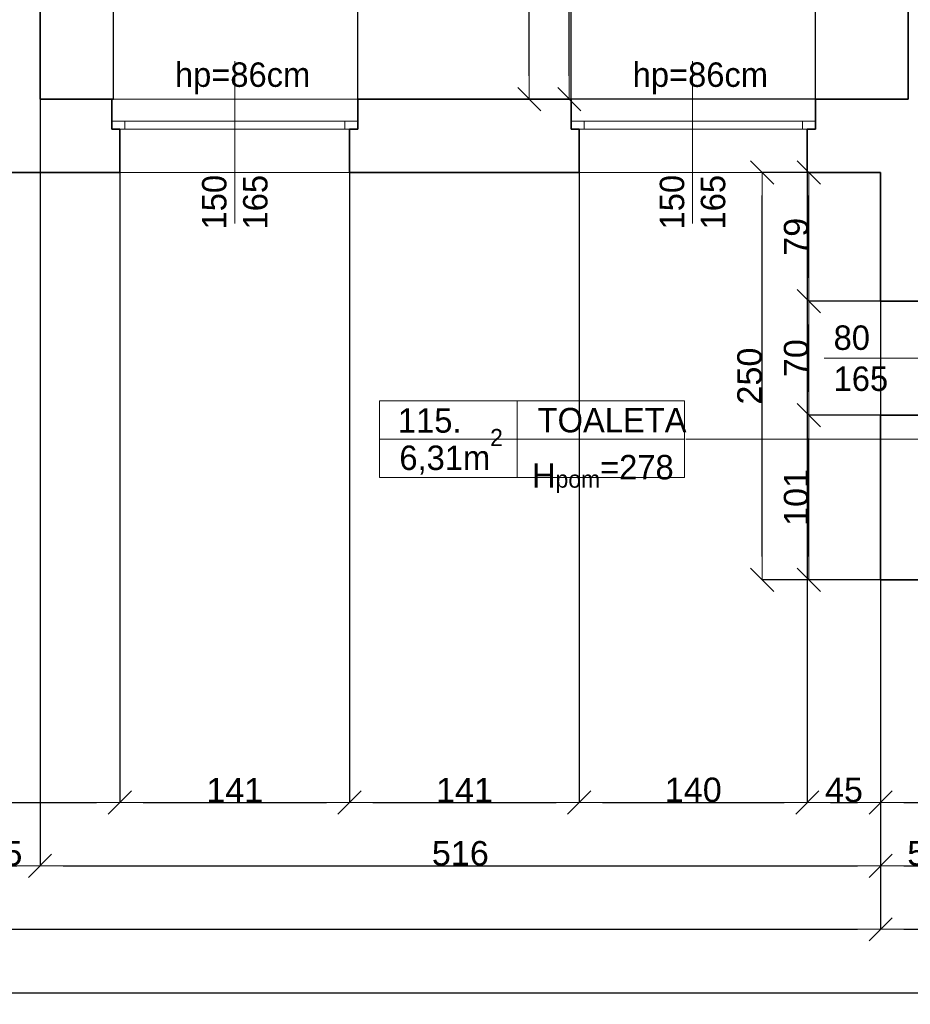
# Model space of a CAD drawing. Header units: metres. Extents: x 7506757 to 756746378, y 5735207 to 582114514.
# Tile 70 of 256: x 7544268 to 7549736, y 5850803 to 5856847. Entities that reach past the tile are written whole.
import ezdxf

# ---------------------------------------------------------------- set-up
doc = ezdxf.new("R2010")
doc.units = ezdxf.units.M
doc.header["$MEASUREMENT"] = 0
doc.header["$PDMODE"] = 2
doc.layers.get('0').update_dxf_attribs({"color": 250, "linetype": 'CONTINUOUS', "lineweight": 100, "plot": 0})
doc.layers.get('Defpoints').update_dxf_attribs({"linetype": 'CONTINUOUS'})
for name, color, linetype, lineweight in [('2D - Ogolne46', 7, 'CONTINUOUS', 18), ('M_OCIANA6', 5, 'CONTINUOUS', 35), ('M_OPISY1', 7, 'CONTINUOUS', 13), ('M_OPISY141', 7, 'CONTINUOUS', 0), ('m_umeblowanie1', 7, 'CONTINUOUS', 13), ('opis1', 7, 'CONTINUOUS', 13)]:
    doc.layers.add(name, color=color, linetype=linetype, lineweight=lineweight)
doc.layers.add('M_OPISY', color=7, linetype='CONTINUOUS')
doc.layers.add('PWYMIAR', color=7, linetype='CONTINUOUS')
doc.styles.add('GENERATED_STYLE_1', font='arial.ttf')
doc.styles.add('GENERATED_STYLE_2', font='txt')
doc.dimstyles.new('GENERATED_STYLE__1', dxfattribs={"dimtxt": 150, "dimasz": 142.5, "dimexe": 0.18, "dimexo": 0, "dimgap": 0.09, "dimtad": 1, "dimdec": 0, "dimlfac": 0.1, "dimzin": 0, "dimdsep": 46, "dimtxsty": 'GENERATED_STYLE_1', "dimblk": 'ARROWHEAD_6', "dimblk1": 'ARROWHEAD_6', "dimblk2": 'ARROWHEAD_6', "dimcen": 0.09, "dimclrd": 251, "dimclre": 251, "dimclrt": 7, "dimazin": 0, "dimtfac": 1, "dimtdec": 4, "dimtmove": 0, "dimatfit": 3, "dimfxl": 0, "dimtolj": 1, "dimtzin": 0, "dimarcsym": 0})
doc.dimstyles.new('GENERATED_STYLE__2', dxfattribs={"dimtxt": 150, "dimasz": 142.5, "dimexe": 0.18, "dimexo": 0, "dimgap": 0.09, "dimtad": 1, "dimtih": 1, "dimtoh": 1, "dimdec": 0, "dimlfac": 0.1, "dimzin": 0, "dimdsep": 46, "dimtxsty": 'GENERATED_STYLE_1', "dimblk": 'ARROWHEAD_6', "dimblk1": 'ARROWHEAD_6', "dimblk2": 'ARROWHEAD_6', "dimcen": 0.09, "dimclrd": 251, "dimclre": 251, "dimclrt": 7, "dimazin": 0, "dimtfac": 1, "dimtdec": 4, "dimtmove": 0, "dimatfit": 3, "dimfxl": 0, "dimtolj": 1, "dimtzin": 0, "dimarcsym": 0})
doc.dimstyles.new('GENERATED_STYLE__3', dxfattribs={"dimtxt": 150, "dimasz": 142.5, "dimexe": 0.18, "dimexo": 0, "dimgap": 0.09, "dimtad": 1, "dimdec": 0, "dimlfac": 0.1, "dimzin": 0, "dimdsep": 46, "dimtxsty": 'GENERATED_STYLE_1', "dimblk": 'ARROWHEAD_6', "dimblk1": 'ARROWHEAD_6', "dimblk2": 'ARROWHEAD_6', "dimcen": 0.09, "dimclrd": 251, "dimclre": 251, "dimclrt": 7, "dimazin": 0, "dimtfac": 1, "dimtdec": 4, "dimtmove": 2, "dimatfit": 3, "dimfxl": 0, "dimtolj": 1, "dimtzin": 0, "dimarcsym": 0})

# ---------------------------------------------------------------- blocks, each defined once
blk = doc.blocks.new('Linia_73', base_point=(607229.6, 303293.2))
at = {"layer": 'M_OPISY1', "linetype": 'Continuous'}
blk.add_hatch(color=256, dxfattribs=at).paths.add_polyline_path([(609530.3, 303293.2), (609526.5, 303312.3), (609515.7, 303328.6), (609499.4, 303339.4), (609480.3, 303343.2), (609461.2, 303339.4), (609444.9, 303328.6), (609434.1, 303312.3), (609430.3, 303293.2), (609434.1, 303274.1), (609444.9, 303257.9), (609461.2, 303247), (609480.3, 303243.2), (609499.4, 303247), (609515.7, 303257.9), (609526.5, 303274.1)], flags=0)
blk.add_circle((609480.3, 303293.2), 50, dxfattribs=at)
at = {"layer": 'M_OPISY141', "linetype": 'Continuous'}
blk.add_line((607229.6, 303293.2), (609430.3, 303293.2), dxfattribs=at)
blk = doc.blocks.new('ARROWHEAD_6')
at = {"color": 0, "linetype": 'Continuous', "lineweight": 0}
for p, q in [((-0.5, -0.5), (0.5, 0.5)), ((0, 0), (-1, 0))]:
    blk.add_line(p, q, dxfattribs=at)
blk = doc.blocks.new('*D4805')
at = {"layer": 'Defpoints', "color": 0, "linetype": 'Continuous', "transparency": 16777216}
for p in [(7547833.4, 5859579.1), (7547833.4, 5857632.3), (7544393.4, 5856359.1)]:
    blk.add_point(p, dxfattribs=at)
at = {"layer": 'PWYMIAR', "color": 251, "linetype": 'Continuous', "lineweight": -2, "transparency": 16777216}
for p, q in [((7547833.4, 5859579.1), (7547833.4, 5857632.2)), ((7544393.4, 5856359.1), (7544393.4, 5857632.5)), ((7544535.9, 5857632.3), (7547690.9, 5857632.3))]:
    blk.add_line(p, q, dxfattribs=at)
at = {"layer": 'PWYMIAR', "color": 251, "linetype": 'Continuous', "lineweight": -2, "transparency": 16777216, "xscale": 142.5, "yscale": 142.5, "zscale": 142.5, "rotation": 180}
blk.add_blockref('ARROWHEAD_6', (7544393.4, 5857632.3), dxfattribs=at)
at = {"layer": 'PWYMIAR', "color": 251, "linetype": 'Continuous', "lineweight": -2, "transparency": 16777216, "xscale": 142.5, "yscale": 142.5, "zscale": 142.5}
blk.add_blockref('ARROWHEAD_6', (7547833.4, 5857632.3), dxfattribs=at)
at = {"layer": 'PWYMIAR', "color": 7, "linetype": 'Continuous', "lineweight": 13, "transparency": 16777216, "insert": (7546113.4, 5857709.1), "char_height": 150, "attachment_point": 5, "style": 'GENERATED_STYLE_1'}
blk.add_mtext('\\A1;344', dxfattribs=at)
blk = doc.blocks.new('*D4840')
at = {"layer": 'Defpoints', "color": 0, "linetype": 'Continuous', "transparency": 16777216}
for p in [(7547642.2, 5858559.1), (7549723.4, 5858559.1), (7549723.4, 5856359.1)]:
    blk.add_point(p, dxfattribs=at)
at = {"layer": 'PWYMIAR', "color": 251, "linetype": 'Continuous', "lineweight": -2, "transparency": 16777216}
for p, q in [((7549723.4, 5858559.1), (7547642, 5858559.1)), ((7547642.2, 5856501.6), (7547642.2, 5858416.6)), ((7549723.4, 5856359.1), (7547642, 5856359.1))]:
    blk.add_line(p, q, dxfattribs=at)
at = {"layer": 'PWYMIAR', "color": 251, "linetype": 'Continuous', "lineweight": -2, "transparency": 16777216, "xscale": 142.5, "yscale": 142.5, "zscale": 142.5}
for p, rotation in [((7547642.2, 5858559.1), 90), ((7547642.2, 5856359.1), 270)]:
    blk.add_blockref('ARROWHEAD_6', p, dxfattribs=dict(at, rotation=rotation))
at = {"layer": 'PWYMIAR', "color": 7, "linetype": 'Continuous', "lineweight": 13, "transparency": 16777216, "insert": (7547565.5, 5857459.1), "char_height": 150, "attachment_point": 5, "rotation": 90, "style": 'GENERATED_STYLE_1'}
blk.add_mtext('\\A1;220', dxfattribs=at)
blk = doc.blocks.new('*D4844')
at = {"layer": 'Defpoints', "color": 0, "linetype": 'Continuous', "transparency": 16777216}
for p in [(7547396.8, 5859579.1), (7547833.4, 5859579.1), (7549723.4, 5856359.1)]:
    blk.add_point(p, dxfattribs=at)
at = {"layer": 'PWYMIAR', "color": 251, "linetype": 'Continuous', "lineweight": -2, "transparency": 16777216}
for p, q in [((7547833.4, 5859579.1), (7547396.6, 5859579.1)), ((7547396.8, 5856501.6), (7547396.8, 5859436.6)), ((7549723.4, 5856359.1), (7547396.6, 5856359.1))]:
    blk.add_line(p, q, dxfattribs=at)
at = {"layer": 'PWYMIAR', "color": 251, "linetype": 'Continuous', "lineweight": -2, "transparency": 16777216, "xscale": 142.5, "yscale": 142.5, "zscale": 142.5}
for p, rotation in [((7547396.8, 5859579.1), 90), ((7547396.8, 5856359.1), 270)]:
    blk.add_blockref('ARROWHEAD_6', p, dxfattribs=dict(at, rotation=rotation))
at = {"layer": 'PWYMIAR', "color": 7, "linetype": 'Continuous', "lineweight": 13, "transparency": 16777216, "insert": (7547320.1, 5857969.1), "char_height": 150, "attachment_point": 5, "rotation": 90, "style": 'GENERATED_STYLE_1'}
blk.add_mtext('\\A1;322', dxfattribs=at)
blk = doc.blocks.new('*D4848')
at = {"layer": 'Defpoints', "color": 0, "linetype": 'Continuous', "transparency": 16777216}
for p in [(7544843.4, 5857351.7), (7544393.4, 5856359.1), (7544843.4, 5856359.1)]:
    blk.add_point(p, dxfattribs=at)
at = {"layer": 'PWYMIAR', "color": 251, "linetype": 'Continuous', "lineweight": -2, "transparency": 16777216}
for p, q in [((7544393.4, 5856359.1), (7544393.4, 5857351.9)), ((7544535.9, 5857351.7), (7544700.9, 5857351.7)), ((7544843.4, 5856359.1), (7544843.4, 5857351.9))]:
    blk.add_line(p, q, dxfattribs=at)
at = {"layer": 'PWYMIAR', "color": 251, "linetype": 'Continuous', "lineweight": -2, "transparency": 16777216, "xscale": 142.5, "yscale": 142.5, "zscale": 142.5, "rotation": 180}
blk.add_blockref('ARROWHEAD_6', (7544393.4, 5857351.7), dxfattribs=at)
at = {"layer": 'PWYMIAR', "color": 251, "linetype": 'Continuous', "lineweight": -2, "transparency": 16777216, "xscale": 142.5, "yscale": 142.5, "zscale": 142.5}
blk.add_blockref('ARROWHEAD_6', (7544843.4, 5857351.7), dxfattribs=at)
at = {"layer": 'PWYMIAR', "color": 7, "linetype": 'Continuous', "lineweight": 13, "transparency": 16777216, "insert": (7544618.4, 5857428.1), "char_height": 150, "attachment_point": 5, "style": 'GENERATED_STYLE_1'}
blk.add_mtext('\\A1;45', dxfattribs=at)
blk = doc.blocks.new('*D4849')
at = {"layer": 'Defpoints', "color": 0, "linetype": 'Continuous', "transparency": 16777216}
for p in [(7546343.4, 5857351.7), (7544843.4, 5856359.1), (7546343.4, 5856359.1)]:
    blk.add_point(p, dxfattribs=at)
at = {"layer": 'PWYMIAR', "color": 251, "linetype": 'Continuous', "lineweight": -2, "transparency": 16777216}
for p, q in [((7544843.4, 5856359.1), (7544843.4, 5857351.9)), ((7544985.9, 5857351.7), (7546200.9, 5857351.7)), ((7546343.4, 5856359.1), (7546343.4, 5857351.9))]:
    blk.add_line(p, q, dxfattribs=at)
at = {"layer": 'PWYMIAR', "color": 251, "linetype": 'Continuous', "lineweight": -2, "transparency": 16777216, "xscale": 142.5, "yscale": 142.5, "zscale": 142.5, "rotation": 180}
blk.add_blockref('ARROWHEAD_6', (7544843.4, 5857351.7), dxfattribs=at)
at = {"layer": 'PWYMIAR', "color": 251, "linetype": 'Continuous', "lineweight": -2, "transparency": 16777216, "xscale": 142.5, "yscale": 142.5, "zscale": 142.5}
blk.add_blockref('ARROWHEAD_6', (7546343.4, 5857351.7), dxfattribs=at)
at = {"layer": 'PWYMIAR', "color": 7, "linetype": 'Continuous', "lineweight": 13, "transparency": 16777216, "insert": (7545593.4, 5857428.4), "char_height": 150, "attachment_point": 5, "style": 'GENERATED_STYLE_1'}
blk.add_mtext('\\A1;150', dxfattribs=at)
blk = doc.blocks.new('*D4850')
at = {"layer": 'Defpoints', "color": 0, "linetype": 'Continuous', "transparency": 16777216}
for p in [(7547653.4, 5857351.7), (7546343.4, 5856359.1), (7547653.4, 5856359.1)]:
    blk.add_point(p, dxfattribs=at)
at = {"layer": 'PWYMIAR', "color": 251, "linetype": 'Continuous', "lineweight": -2, "transparency": 16777216}
for p, q in [((7546343.4, 5856359.1), (7546343.4, 5857351.9)), ((7546485.9, 5857351.7), (7547510.9, 5857351.7)), ((7547653.4, 5856359.1), (7547653.4, 5857351.9))]:
    blk.add_line(p, q, dxfattribs=at)
at = {"layer": 'PWYMIAR', "color": 251, "linetype": 'Continuous', "lineweight": -2, "transparency": 16777216, "xscale": 142.5, "yscale": 142.5, "zscale": 142.5, "rotation": 180}
blk.add_blockref('ARROWHEAD_6', (7546343.4, 5857351.7), dxfattribs=at)
at = {"layer": 'PWYMIAR', "color": 251, "linetype": 'Continuous', "lineweight": -2, "transparency": 16777216, "xscale": 142.5, "yscale": 142.5, "zscale": 142.5}
blk.add_blockref('ARROWHEAD_6', (7547653.4, 5857351.7), dxfattribs=at)
at = {"layer": 'PWYMIAR', "color": 7, "linetype": 'Continuous', "lineweight": 13, "transparency": 16777216, "insert": (7546998.4, 5857428.4), "char_height": 150, "attachment_point": 5, "style": 'GENERATED_STYLE_1'}
blk.add_mtext('\\A1;131', dxfattribs=at)
blk = doc.blocks.new('*D4851')
at = {"layer": 'Defpoints', "color": 0, "linetype": 'Continuous', "transparency": 16777216}
for p in [(7549153.4, 5857351.7), (7547653.4, 5856359.1), (7549153.4, 5856359.1)]:
    blk.add_point(p, dxfattribs=at)
at = {"layer": 'PWYMIAR', "color": 251, "linetype": 'Continuous', "lineweight": -2, "transparency": 16777216}
for p, q in [((7547653.4, 5856359.1), (7547653.4, 5857351.9)), ((7547795.9, 5857351.7), (7549010.9, 5857351.7)), ((7549153.4, 5856359.1), (7549153.4, 5857351.9))]:
    blk.add_line(p, q, dxfattribs=at)
at = {"layer": 'PWYMIAR', "color": 251, "linetype": 'Continuous', "lineweight": -2, "transparency": 16777216, "xscale": 142.5, "yscale": 142.5, "zscale": 142.5, "rotation": 180}
blk.add_blockref('ARROWHEAD_6', (7547653.4, 5857351.7), dxfattribs=at)
at = {"layer": 'PWYMIAR', "color": 251, "linetype": 'Continuous', "lineweight": -2, "transparency": 16777216, "xscale": 142.5, "yscale": 142.5, "zscale": 142.5}
blk.add_blockref('ARROWHEAD_6', (7549153.4, 5857351.7), dxfattribs=at)
at = {"layer": 'PWYMIAR', "color": 7, "linetype": 'Continuous', "lineweight": 13, "transparency": 16777216, "insert": (7548403.4, 5857428.4), "char_height": 150, "attachment_point": 5, "style": 'GENERATED_STYLE_1'}
blk.add_mtext('\\A1;150', dxfattribs=at)
blk = doc.blocks.new('*D4852')
at = {"layer": 'Defpoints', "color": 0, "linetype": 'Continuous', "transparency": 16777216}
for p in [(7549723.4, 5857351.7), (7549153.4, 5856359.1), (7549723.4, 5856359.1)]:
    blk.add_point(p, dxfattribs=at)
at = {"layer": 'PWYMIAR', "color": 251, "linetype": 'Continuous', "lineweight": -2, "transparency": 16777216}
for p, q in [((7549153.4, 5856359.1), (7549153.4, 5857351.9)), ((7549295.9, 5857351.7), (7549580.9, 5857351.7)), ((7549723.4, 5856359.1), (7549723.4, 5857351.9))]:
    blk.add_line(p, q, dxfattribs=at)
at = {"layer": 'PWYMIAR', "color": 251, "linetype": 'Continuous', "lineweight": -2, "transparency": 16777216, "xscale": 142.5, "yscale": 142.5, "zscale": 142.5, "rotation": 180}
blk.add_blockref('ARROWHEAD_6', (7549153.4, 5857351.7), dxfattribs=at)
at = {"layer": 'PWYMIAR', "color": 251, "linetype": 'Continuous', "lineweight": -2, "transparency": 16777216, "xscale": 142.5, "yscale": 142.5, "zscale": 142.5}
blk.add_blockref('ARROWHEAD_6', (7549723.4, 5857351.7), dxfattribs=at)
at = {"layer": 'PWYMIAR', "color": 7, "linetype": 'Continuous', "lineweight": 13, "transparency": 16777216, "insert": (7549438.4, 5857428.1), "char_height": 150, "attachment_point": 5, "style": 'GENERATED_STYLE_1'}
blk.add_mtext('\\A1;57', dxfattribs=at)
blk = doc.blocks.new('*D4867')
at = {"layer": 'Defpoints', "color": 0, "linetype": 'Continuous', "transparency": 16777216}
for p in [(7535353.4, 5853409.1), (7549553.4, 5853409.1), (7549553.4, 5851263.5)]:
    blk.add_point(p, dxfattribs=at)
at = {"layer": 'PWYMIAR', "color": 251, "linetype": 'Continuous', "lineweight": -2, "transparency": 16777216}
for p, q in [((7535353.4, 5853409.1), (7535353.4, 5851263.3)), ((7549553.4, 5853409.1), (7549553.4, 5851263.3)), ((7535495.9, 5851263.5), (7549410.9, 5851263.5))]:
    blk.add_line(p, q, dxfattribs=at)
at = {"layer": 'PWYMIAR', "color": 251, "linetype": 'Continuous', "lineweight": -2, "transparency": 16777216, "xscale": 142.5, "yscale": 142.5, "zscale": 142.5, "rotation": 180}
blk.add_blockref('ARROWHEAD_6', (7535353.4, 5851263.5), dxfattribs=at)
at = {"layer": 'PWYMIAR', "color": 251, "linetype": 'Continuous', "lineweight": -2, "transparency": 16777216, "xscale": 142.5, "yscale": 142.5, "zscale": 142.5}
blk.add_blockref('ARROWHEAD_6', (7549553.4, 5851263.5), dxfattribs=at)
at = {"layer": 'PWYMIAR', "color": 7, "linetype": 'Continuous', "lineweight": 13, "transparency": 16777216, "insert": (7542453.4, 5851340.2), "char_height": 150, "attachment_point": 5, "style": 'GENERATED_STYLE_1'}
blk.add_mtext('\\A1;1420', dxfattribs=at)
blk = doc.blocks.new('*D4868')
at = {"layer": 'Defpoints', "color": 0, "linetype": 'Continuous', "transparency": 16777216}
for p in [(7549553.4, 5853409.1), (7558283.4, 5853409.1), (7558283.4, 5851263.5)]:
    blk.add_point(p, dxfattribs=at)
at = {"layer": 'PWYMIAR', "color": 251, "linetype": 'Continuous', "lineweight": -2, "transparency": 16777216}
for p, q in [((7549553.4, 5853409.1), (7549553.4, 5851263.3)), ((7558283.4, 5853409.1), (7558283.4, 5851263.3)), ((7549695.9, 5851263.5), (7558140.9, 5851263.5))]:
    blk.add_line(p, q, dxfattribs=at)
at = {"layer": 'PWYMIAR', "color": 251, "linetype": 'Continuous', "lineweight": -2, "transparency": 16777216, "xscale": 142.5, "yscale": 142.5, "zscale": 142.5, "rotation": 180}
blk.add_blockref('ARROWHEAD_6', (7549553.4, 5851263.5), dxfattribs=at)
at = {"layer": 'PWYMIAR', "color": 251, "linetype": 'Continuous', "lineweight": -2, "transparency": 16777216, "xscale": 142.5, "yscale": 142.5, "zscale": 142.5}
blk.add_blockref('ARROWHEAD_6', (7558283.4, 5851263.5), dxfattribs=at)
at = {"layer": 'PWYMIAR', "color": 7, "linetype": 'Continuous', "lineweight": 13, "transparency": 16777216, "insert": (7553918.4, 5851340.2), "char_height": 150, "attachment_point": 5, "style": 'GENERATED_STYLE_1'}
blk.add_mtext('\\A1;873', dxfattribs=at)
blk = doc.blocks.new('*D4877')
at = {"layer": 'Defpoints', "color": 0, "linetype": 'Continuous', "transparency": 16777216}
for p in [(7543943.4, 5856359.1), (7544393.4, 5856359.1), (7544393.4, 5851652.6)]:
    blk.add_point(p, dxfattribs=at)
at = {"layer": 'PWYMIAR', "color": 251, "linetype": 'Continuous', "lineweight": -2, "transparency": 16777216}
for p, q in [((7543943.4, 5856359.1), (7543943.4, 5851652.5)), ((7544393.4, 5856359.1), (7544393.4, 5851652.5)), ((7544085.9, 5851652.6), (7544250.9, 5851652.6))]:
    blk.add_line(p, q, dxfattribs=at)
at = {"layer": 'PWYMIAR', "color": 251, "linetype": 'Continuous', "lineweight": -2, "transparency": 16777216, "xscale": 142.5, "yscale": 142.5, "zscale": 142.5, "rotation": 180}
blk.add_blockref('ARROWHEAD_6', (7543943.4, 5851652.6), dxfattribs=at)
at = {"layer": 'PWYMIAR', "color": 251, "linetype": 'Continuous', "lineweight": -2, "transparency": 16777216, "xscale": 142.5, "yscale": 142.5, "zscale": 142.5}
blk.add_blockref('ARROWHEAD_6', (7544393.4, 5851652.6), dxfattribs=at)
at = {"layer": 'PWYMIAR', "color": 7, "linetype": 'Continuous', "lineweight": 13, "transparency": 16777216, "insert": (7544168.4, 5851729), "char_height": 150, "attachment_point": 5, "style": 'GENERATED_STYLE_1'}
blk.add_mtext('\\A1;45', dxfattribs=at)
blk = doc.blocks.new('*D4878')
at = {"layer": 'Defpoints', "color": 0, "linetype": 'Continuous', "transparency": 16777216}
for p in [(7544393.4, 5856359.1), (7549553.4, 5855909.1), (7549553.4, 5851652.6)]:
    blk.add_point(p, dxfattribs=at)
at = {"layer": 'PWYMIAR', "color": 251, "linetype": 'Continuous', "lineweight": -2, "transparency": 16777216}
for p, q in [((7544393.4, 5856359.1), (7544393.4, 5851652.5)), ((7549553.4, 5855909.1), (7549553.4, 5851652.5)), ((7544535.9, 5851652.6), (7549410.9, 5851652.6))]:
    blk.add_line(p, q, dxfattribs=at)
at = {"layer": 'PWYMIAR', "color": 251, "linetype": 'Continuous', "lineweight": -2, "transparency": 16777216, "xscale": 142.5, "yscale": 142.5, "zscale": 142.5, "rotation": 180}
blk.add_blockref('ARROWHEAD_6', (7544393.4, 5851652.6), dxfattribs=at)
at = {"layer": 'PWYMIAR', "color": 251, "linetype": 'Continuous', "lineweight": -2, "transparency": 16777216, "xscale": 142.5, "yscale": 142.5, "zscale": 142.5}
blk.add_blockref('ARROWHEAD_6', (7549553.4, 5851652.6), dxfattribs=at)
at = {"layer": 'PWYMIAR', "color": 7, "linetype": 'Continuous', "lineweight": 13, "transparency": 16777216, "insert": (7546973.4, 5851729.3), "char_height": 150, "attachment_point": 5, "style": 'GENERATED_STYLE_1'}
blk.add_mtext('\\A1;516', dxfattribs=at)
blk = doc.blocks.new('*D4879')
at = {"layer": 'Defpoints', "color": 0, "linetype": 'Continuous', "transparency": 16777216}
for p in [(7549553.4, 5855909.1), (7550113.4, 5853849.1), (7550113.4, 5851652.6)]:
    blk.add_point(p, dxfattribs=at)
at = {"layer": 'PWYMIAR', "color": 251, "linetype": 'Continuous', "lineweight": -2, "transparency": 16777216}
for p, q in [((7549553.4, 5855909.1), (7549553.4, 5851652.5)), ((7550113.4, 5853849.1), (7550113.4, 5851652.5)), ((7549695.9, 5851652.6), (7549970.9, 5851652.6))]:
    blk.add_line(p, q, dxfattribs=at)
at = {"layer": 'PWYMIAR', "color": 251, "linetype": 'Continuous', "lineweight": -2, "transparency": 16777216, "xscale": 142.5, "yscale": 142.5, "zscale": 142.5, "rotation": 180}
blk.add_blockref('ARROWHEAD_6', (7549553.4, 5851652.6), dxfattribs=at)
at = {"layer": 'PWYMIAR', "color": 251, "linetype": 'Continuous', "lineweight": -2, "transparency": 16777216, "xscale": 142.5, "yscale": 142.5, "zscale": 142.5}
blk.add_blockref('ARROWHEAD_6', (7550113.4, 5851652.6), dxfattribs=at)
at = {"layer": 'PWYMIAR', "color": 7, "linetype": 'Continuous', "lineweight": 13, "transparency": 16777216, "insert": (7549833.4, 5851729.3), "char_height": 150, "attachment_point": 5, "style": 'GENERATED_STYLE_1'}
blk.add_mtext('\\A1;56', dxfattribs=at)
blk = doc.blocks.new('*D4912')
at = {"layer": 'Defpoints', "color": 0, "linetype": 'Continuous', "transparency": 16777216}
for p in [(7526623.4, 5853409.1), (7558283.4, 5853409.1), (7558283.4, 5850874.3)]:
    blk.add_point(p, dxfattribs=at)
at = {"layer": 'PWYMIAR', "color": 251, "linetype": 'Continuous', "lineweight": -2, "transparency": 16777216}
for p, q in [((7526623.4, 5853409.1), (7526623.4, 5850874.1)), ((7558283.4, 5853409.1), (7558283.4, 5850874.1)), ((7526765.9, 5850874.3), (7558140.9, 5850874.3))]:
    blk.add_line(p, q, dxfattribs=at)
at = {"layer": 'PWYMIAR', "color": 251, "linetype": 'Continuous', "lineweight": -2, "transparency": 16777216, "xscale": 142.5, "yscale": 142.5, "zscale": 142.5, "rotation": 180}
blk.add_blockref('ARROWHEAD_6', (7526623.4, 5850874.3), dxfattribs=at)
at = {"layer": 'PWYMIAR', "color": 251, "linetype": 'Continuous', "lineweight": -2, "transparency": 16777216, "xscale": 142.5, "yscale": 142.5, "zscale": 142.5}
blk.add_blockref('ARROWHEAD_6', (7558283.4, 5850874.3), dxfattribs=at)
at = {"layer": 'PWYMIAR', "color": 7, "linetype": 'Continuous', "lineweight": 13, "transparency": 16777216, "insert": (7542453.4, 5850951), "char_height": 150, "attachment_point": 5, "style": 'GENERATED_STYLE_1'}
blk.add_mtext('\\A1;3166', dxfattribs=at)
blk = doc.blocks.new('*D4983')
at = {"layer": 'Defpoints', "color": 0, "linetype": 'Continuous', "transparency": 16777216}
for p in [(7543153.4, 5855909.1), (7544883.4, 5855909.1), (7544883.4, 5852041.8)]:
    blk.add_point(p, dxfattribs=at)
at = {"layer": 'PWYMIAR', "color": 251, "linetype": 'Continuous', "lineweight": -2, "transparency": 16777216}
for p, q in [((7543153.4, 5855909.1), (7543153.4, 5852041.6)), ((7544883.4, 5855909.1), (7544883.4, 5852041.6)), ((7543295.9, 5852041.8), (7544740.9, 5852041.8))]:
    blk.add_line(p, q, dxfattribs=at)
at = {"layer": 'PWYMIAR', "color": 251, "linetype": 'Continuous', "lineweight": -2, "transparency": 16777216, "xscale": 142.5, "yscale": 142.5, "zscale": 142.5, "rotation": 180}
blk.add_blockref('ARROWHEAD_6', (7543153.4, 5852041.8), dxfattribs=at)
at = {"layer": 'PWYMIAR', "color": 251, "linetype": 'Continuous', "lineweight": -2, "transparency": 16777216, "xscale": 142.5, "yscale": 142.5, "zscale": 142.5}
blk.add_blockref('ARROWHEAD_6', (7544883.4, 5852041.8), dxfattribs=at)
at = {"layer": 'PWYMIAR', "color": 7, "linetype": 'Continuous', "lineweight": 13, "transparency": 16777216, "insert": (7544018.4, 5852118.5), "char_height": 150, "attachment_point": 5, "style": 'GENERATED_STYLE_1'}
blk.add_mtext('\\A1;173', dxfattribs=at)
blk = doc.blocks.new('*D4984')
at = {"layer": 'Defpoints', "color": 0, "linetype": 'Continuous', "transparency": 16777216}
for p in [(7544883.4, 5855909.1), (7546293.4, 5855909.1), (7546293.4, 5852041.8)]:
    blk.add_point(p, dxfattribs=at)
at = {"layer": 'PWYMIAR', "color": 251, "linetype": 'Continuous', "lineweight": -2, "transparency": 16777216}
for p, q in [((7544883.4, 5855909.1), (7544883.4, 5852041.6)), ((7546293.4, 5855909.1), (7546293.4, 5852041.6)), ((7545025.9, 5852041.8), (7546150.9, 5852041.8))]:
    blk.add_line(p, q, dxfattribs=at)
at = {"layer": 'PWYMIAR', "color": 251, "linetype": 'Continuous', "lineweight": -2, "transparency": 16777216, "xscale": 142.5, "yscale": 142.5, "zscale": 142.5, "rotation": 180}
blk.add_blockref('ARROWHEAD_6', (7544883.4, 5852041.8), dxfattribs=at)
at = {"layer": 'PWYMIAR', "color": 251, "linetype": 'Continuous', "lineweight": -2, "transparency": 16777216, "xscale": 142.5, "yscale": 142.5, "zscale": 142.5}
blk.add_blockref('ARROWHEAD_6', (7546293.4, 5852041.8), dxfattribs=at)
at = {"layer": 'PWYMIAR', "color": 7, "linetype": 'Continuous', "lineweight": 13, "transparency": 16777216, "insert": (7545588.4, 5852117.2), "char_height": 150, "attachment_point": 5, "style": 'GENERATED_STYLE_1'}
blk.add_mtext('\\A1;141', dxfattribs=at)
blk = doc.blocks.new('*D4985')
at = {"layer": 'Defpoints', "color": 0, "linetype": 'Continuous', "transparency": 16777216}
for p in [(7546293.4, 5855909.1), (7547703.4, 5855909.1), (7547703.4, 5852041.8)]:
    blk.add_point(p, dxfattribs=at)
at = {"layer": 'PWYMIAR', "color": 251, "linetype": 'Continuous', "lineweight": -2, "transparency": 16777216}
for p, q in [((7546293.4, 5855909.1), (7546293.4, 5852041.6)), ((7547703.4, 5855909.1), (7547703.4, 5852041.6)), ((7546435.9, 5852041.8), (7547560.9, 5852041.8))]:
    blk.add_line(p, q, dxfattribs=at)
at = {"layer": 'PWYMIAR', "color": 251, "linetype": 'Continuous', "lineweight": -2, "transparency": 16777216, "xscale": 142.5, "yscale": 142.5, "zscale": 142.5, "rotation": 180}
blk.add_blockref('ARROWHEAD_6', (7546293.4, 5852041.8), dxfattribs=at)
at = {"layer": 'PWYMIAR', "color": 251, "linetype": 'Continuous', "lineweight": -2, "transparency": 16777216, "xscale": 142.5, "yscale": 142.5, "zscale": 142.5}
blk.add_blockref('ARROWHEAD_6', (7547703.4, 5852041.8), dxfattribs=at)
at = {"layer": 'PWYMIAR', "color": 7, "linetype": 'Continuous', "lineweight": 13, "transparency": 16777216, "insert": (7546998.4, 5852117.2), "char_height": 150, "attachment_point": 5, "style": 'GENERATED_STYLE_1'}
blk.add_mtext('\\A1;141', dxfattribs=at)
blk = doc.blocks.new('*D4986')
at = {"layer": 'Defpoints', "color": 0, "linetype": 'Continuous', "transparency": 16777216}
for p in [(7547703.4, 5855909.1), (7549103.4, 5855909.1), (7549103.4, 5852041.8)]:
    blk.add_point(p, dxfattribs=at)
at = {"layer": 'PWYMIAR', "color": 251, "linetype": 'Continuous', "lineweight": -2, "transparency": 16777216}
for p, q in [((7547703.4, 5855909.1), (7547703.4, 5852041.6)), ((7549103.4, 5855909.1), (7549103.4, 5852041.6)), ((7547845.9, 5852041.8), (7548960.9, 5852041.8))]:
    blk.add_line(p, q, dxfattribs=at)
at = {"layer": 'PWYMIAR', "color": 251, "linetype": 'Continuous', "lineweight": -2, "transparency": 16777216, "xscale": 142.5, "yscale": 142.5, "zscale": 142.5, "rotation": 180}
blk.add_blockref('ARROWHEAD_6', (7547703.4, 5852041.8), dxfattribs=at)
at = {"layer": 'PWYMIAR', "color": 251, "linetype": 'Continuous', "lineweight": -2, "transparency": 16777216, "xscale": 142.5, "yscale": 142.5, "zscale": 142.5}
blk.add_blockref('ARROWHEAD_6', (7549103.4, 5852041.8), dxfattribs=at)
at = {"layer": 'PWYMIAR', "color": 7, "linetype": 'Continuous', "lineweight": 13, "transparency": 16777216, "insert": (7548403.4, 5852118.5), "char_height": 150, "attachment_point": 5, "style": 'GENERATED_STYLE_1'}
blk.add_mtext('\\A1;140', dxfattribs=at)
blk = doc.blocks.new('*D4987')
at = {"layer": 'Defpoints', "color": 0, "linetype": 'Continuous', "transparency": 16777216}
for p in [(7549103.4, 5855909.1), (7549553.4, 5853409.1), (7549553.4, 5852041.8)]:
    blk.add_point(p, dxfattribs=at)
at = {"layer": 'PWYMIAR', "color": 251, "linetype": 'Continuous', "lineweight": -2, "transparency": 16777216}
for p, q in [((7549103.4, 5855909.1), (7549103.4, 5852041.6)), ((7549553.4, 5853409.1), (7549553.4, 5852041.6)), ((7549245.9, 5852041.8), (7549410.9, 5852041.8))]:
    blk.add_line(p, q, dxfattribs=at)
at = {"layer": 'PWYMIAR', "color": 251, "linetype": 'Continuous', "lineweight": -2, "transparency": 16777216, "xscale": 142.5, "yscale": 142.5, "zscale": 142.5, "rotation": 180}
blk.add_blockref('ARROWHEAD_6', (7549103.4, 5852041.8), dxfattribs=at)
at = {"layer": 'PWYMIAR', "color": 251, "linetype": 'Continuous', "lineweight": -2, "transparency": 16777216, "xscale": 142.5, "yscale": 142.5, "zscale": 142.5}
blk.add_blockref('ARROWHEAD_6', (7549553.4, 5852041.8), dxfattribs=at)
at = {"layer": 'PWYMIAR', "color": 7, "linetype": 'Continuous', "lineweight": 13, "transparency": 16777216, "insert": (7549328.4, 5852118.2), "char_height": 150, "attachment_point": 5, "style": 'GENERATED_STYLE_1'}
blk.add_mtext('\\A1;45', dxfattribs=at)
blk = doc.blocks.new('*D4988')
at = {"layer": 'Defpoints', "color": 0, "linetype": 'Continuous', "transparency": 16777216}
for p in [(7549553.4, 5853409.1), (7558283.4, 5853409.1), (7558283.4, 5852041.8)]:
    blk.add_point(p, dxfattribs=at)
at = {"layer": 'PWYMIAR', "color": 251, "linetype": 'Continuous', "lineweight": -2, "transparency": 16777216}
for p, q in [((7549553.4, 5853409.1), (7549553.4, 5852041.6)), ((7558283.4, 5853409.1), (7558283.4, 5852041.6)), ((7549695.9, 5852041.8), (7558140.9, 5852041.8))]:
    blk.add_line(p, q, dxfattribs=at)
at = {"layer": 'PWYMIAR', "color": 251, "linetype": 'Continuous', "lineweight": -2, "transparency": 16777216, "xscale": 142.5, "yscale": 142.5, "zscale": 142.5, "rotation": 180}
blk.add_blockref('ARROWHEAD_6', (7549553.4, 5852041.8), dxfattribs=at)
at = {"layer": 'PWYMIAR', "color": 251, "linetype": 'Continuous', "lineweight": -2, "transparency": 16777216, "xscale": 142.5, "yscale": 142.5, "zscale": 142.5}
blk.add_blockref('ARROWHEAD_6', (7558283.4, 5852041.8), dxfattribs=at)
at = {"layer": 'PWYMIAR', "color": 7, "linetype": 'Continuous', "lineweight": 13, "transparency": 16777216, "insert": (7553918.4, 5852118.5), "char_height": 150, "attachment_point": 5, "style": 'GENERATED_STYLE_1'}
blk.add_mtext('\\A1;873', dxfattribs=at)
blk = doc.blocks.new('*D4993')
at = {"layer": 'Defpoints', "color": 0, "linetype": 'Continuous', "transparency": 16777216}
for p in [(7549112.1, 5854419.1), (7549553.4, 5854419.1), (7549553.4, 5853409.1)]:
    blk.add_point(p, dxfattribs=at)
at = {"layer": 'PWYMIAR', "color": 251, "linetype": 'Continuous', "lineweight": -2, "transparency": 16777216}
for p, q in [((7549553.4, 5854419.1), (7549111.9, 5854419.1)), ((7549112.1, 5853551.6), (7549112.1, 5854276.6)), ((7549553.4, 5853409.1), (7549111.9, 5853409.1))]:
    blk.add_line(p, q, dxfattribs=at)
at = {"layer": 'PWYMIAR', "color": 251, "linetype": 'Continuous', "lineweight": -2, "transparency": 16777216, "xscale": 142.5, "yscale": 142.5, "zscale": 142.5}
for p, rotation in [((7549112.1, 5854419.1), 90), ((7549112.1, 5853409.1), 270)]:
    blk.add_blockref('ARROWHEAD_6', p, dxfattribs=dict(at, rotation=rotation))
at = {"layer": 'PWYMIAR', "color": 7, "linetype": 'Continuous', "lineweight": 13, "transparency": 16777216, "insert": (7549035.4, 5853914.1), "char_height": 150, "attachment_point": 5, "rotation": 90, "style": 'GENERATED_STYLE_1'}
blk.add_mtext('\\A1;101', dxfattribs=at)
blk = doc.blocks.new('*D4994')
at = {"layer": 'Defpoints', "color": 0, "linetype": 'Continuous', "transparency": 16777216}
for p in [(7549112.1, 5855119.1), (7549553.4, 5855119.1), (7549553.4, 5854419.1)]:
    blk.add_point(p, dxfattribs=at)
at = {"layer": 'PWYMIAR', "color": 251, "linetype": 'Continuous', "lineweight": -2, "transparency": 16777216}
for p, q in [((7549553.4, 5855119.1), (7549111.9, 5855119.1)), ((7549112.1, 5854561.6), (7549112.1, 5854976.6)), ((7549553.4, 5854419.1), (7549111.9, 5854419.1))]:
    blk.add_line(p, q, dxfattribs=at)
at = {"layer": 'PWYMIAR', "color": 251, "linetype": 'Continuous', "lineweight": -2, "transparency": 16777216, "xscale": 142.5, "yscale": 142.5, "zscale": 142.5}
for p, rotation in [((7549112.1, 5855119.1), 90), ((7549112.1, 5854419.1), 270)]:
    blk.add_blockref('ARROWHEAD_6', p, dxfattribs=dict(at, rotation=rotation))
at = {"layer": 'PWYMIAR', "color": 7, "linetype": 'Continuous', "lineweight": 13, "transparency": 16777216, "insert": (7549035.4, 5854769.1), "char_height": 150, "attachment_point": 5, "rotation": 90, "style": 'GENERATED_STYLE_1'}
blk.add_mtext('\\A1;70', dxfattribs=at)
blk = doc.blocks.new('*D4995')
at = {"layer": 'Defpoints', "color": 0, "linetype": 'Continuous', "transparency": 16777216}
for p in [(7549112.1, 5855909.1), (7549553.4, 5855909.1), (7549553.4, 5855119.1)]:
    blk.add_point(p, dxfattribs=at)
at = {"layer": 'PWYMIAR', "color": 251, "linetype": 'Continuous', "lineweight": -2, "transparency": 16777216}
for p, q in [((7549553.4, 5855909.1), (7549111.9, 5855909.1)), ((7549112.1, 5855261.6), (7549112.1, 5855766.6)), ((7549553.4, 5855119.1), (7549111.9, 5855119.1))]:
    blk.add_line(p, q, dxfattribs=at)
at = {"layer": 'PWYMIAR', "color": 251, "linetype": 'Continuous', "lineweight": -2, "transparency": 16777216, "xscale": 142.5, "yscale": 142.5, "zscale": 142.5}
for p, rotation in [((7549112.1, 5855909.1), 90), ((7549112.1, 5855119.1), 270)]:
    blk.add_blockref('ARROWHEAD_6', p, dxfattribs=dict(at, rotation=rotation))
at = {"layer": 'PWYMIAR', "color": 7, "linetype": 'Continuous', "lineweight": 13, "transparency": 16777216, "insert": (7549035.4, 5855514.1), "char_height": 150, "attachment_point": 5, "rotation": 90, "style": 'GENERATED_STYLE_1'}
blk.add_mtext('\\A1;79', dxfattribs=at)
blk = doc.blocks.new('*D4996')
at = {"layer": 'Defpoints', "color": 0, "linetype": 'Continuous', "transparency": 16777216}
for p in [(7548826.1, 5855909.1), (7549553.4, 5855909.1), (7549553.4, 5853409.1)]:
    blk.add_point(p, dxfattribs=at)
at = {"layer": 'PWYMIAR', "color": 251, "linetype": 'Continuous', "lineweight": -2, "transparency": 16777216}
for p, q in [((7549553.4, 5855909.1), (7548825.9, 5855909.1)), ((7548826.1, 5853551.6), (7548826.1, 5855766.6)), ((7549553.4, 5853409.1), (7548825.9, 5853409.1))]:
    blk.add_line(p, q, dxfattribs=at)
at = {"layer": 'PWYMIAR', "color": 251, "linetype": 'Continuous', "lineweight": -2, "transparency": 16777216, "xscale": 142.5, "yscale": 142.5, "zscale": 142.5}
for p, rotation in [((7548826.1, 5855909.1), 90), ((7548826.1, 5853409.1), 270)]:
    blk.add_blockref('ARROWHEAD_6', p, dxfattribs=dict(at, rotation=rotation))
at = {"layer": 'PWYMIAR', "color": 7, "linetype": 'Continuous', "lineweight": 13, "transparency": 16777216, "insert": (7548749.4, 5854659.1), "char_height": 150, "attachment_point": 5, "rotation": 90, "style": 'GENERATED_STYLE_1'}
blk.add_mtext('\\A1;250', dxfattribs=at)

msp = doc.modelspace()

# ---------------------------------------------------------------- linework, layer by layer
at = {"layer": 'M_OCIANA6', "linetype": 'Continuous'}
for p, q in [((7544393.4, 5856359.1), (7544393.4, 5863309.1)), ((7549723.4, 5856359.1), (7549723.4, 5858559.1)), ((7544843.4, 5856359.1), (7544393.4, 5856359.1)), ((7544833.4, 5856174.1), (7544833.4, 5856359.1)), ((7547653.4, 5856359.1), (7546343.4, 5856359.1)), ((7546343.4, 5856174.1), (7546343.4, 5856359.1)), ((7547653.4, 5856174.1), (7547653.4, 5856359.1)), ((7549723.4, 5856359.1), (7549153.4, 5856359.1)), ((7549153.4, 5856174.1), (7549153.4, 5856359.1)), ((7544833.4, 5856174.1), (7544883.4, 5856174.1)), ((7544883.4, 5856174.1), (7544883.4, 5855909.1)), ((7546343.4, 5856174.1), (7546293.4, 5856174.1)), ((7546293.4, 5856174.1), (7546293.4, 5855909.1)), ((7547653.4, 5856174.1), (7547703.4, 5856174.1)), ((7547703.4, 5856174.1), (7547703.4, 5855909.1)), ((7549153.4, 5856174.1), (7549103.4, 5856174.1)), ((7549103.4, 5856174.1), (7549103.4, 5855909.1)), ((7544883.4, 5855909.1), (7543153.4, 5855909.1)), ((7546293.4, 5855909.1), (7547703.4, 5855909.1)), ((7549553.4, 5855909.1), (7549103.4, 5855909.1)), ((7549553.4, 5855119.1), (7549553.4, 5855909.1)), ((7549888.4, 5855119.1), (7549553.4, 5855119.1)), ((7549553.4, 5853409.1), (7549553.4, 5854419.1)), ((7549888.4, 5854419.1), (7549553.4, 5854419.1)), ((7558283.4, 5853409.1), (7549553.4, 5853409.1))]:
    msp.add_line(p, q, dxfattribs=at)
at = {"layer": 'M_OPISY141', "linetype": 'Continuous'}
for p, q in [((7545588.4, 5855595.3), (7545588.4, 5856592.5)), ((7548398.4, 5855595.3), (7548398.4, 5856592.5)), ((7549207.3, 5854769.1), (7550437, 5854769.1)), ((7546477.7, 5854507.9), (7548348.7, 5854507.9)), ((7546477.7, 5854036.8), (7546477.7, 5854507.9)), ((7547322.2, 5854507.9), (7547322.2, 5854036.8)), ((7548348.7, 5854507.9), (7548348.7, 5854036.8)), ((7546477.7, 5854272.4), (7548348.7, 5854272.4)), ((7548348.7, 5854036.8), (7546477.7, 5854036.8))]:
    msp.add_line(p, q, dxfattribs=at)
at = {"layer": 'm_umeblowanie1', "linetype": 'Continuous'}
for p, q in [((7544833.4, 5856359.1), (7546343.4, 5856359.1)), ((7547643.4, 5856359.1), (7549153.4, 5856359.1)), ((7544833.4, 5856224.1), (7546343.4, 5856224.1)), ((7544913.4, 5856174.1), (7544913.4, 5856224.1)), ((7546263.4, 5856174.1), (7546263.4, 5856224.1)), ((7547653.4, 5856224.1), (7549153.4, 5856224.1)), ((7547733.4, 5856174.1), (7547733.4, 5856224.1)), ((7549073.4, 5856174.1), (7549073.4, 5856224.1)), ((7544883.4, 5856174.1), (7546293.4, 5856174.1)), ((7547703.4, 5856174.1), (7549103.4, 5856174.1)), ((7544883.4, 5855909.1), (7546293.4, 5855909.1)), ((7547703.4, 5855909.1), (7549103.4, 5855909.1)), ((7549553.4, 5854419.1), (7549553.4, 5855119.1))]:
    msp.add_line(p, q, dxfattribs=at)

# ---------------------------------------------------------------- block references
at = {"layer": 'M_OPISY', "linetype": 'Continuous'}
msp.add_blockref('Linia_73', (7548358.2, 5854272.4), dxfattribs=at)

# ---------------------------------------------------------------- texts
at = {"layer": '2D - Ogolne46', "linetype": 'Continuous', "insert": (7546599.1, 5854054.8), "char_height": 150, "attachment_point": 7, "style": 'GENERATED_STYLE_2'}
msp.add_mtext('{6,31m\\A1{\\H0.7x;\\S2^  ;}}', dxfattribs=at)
at = {"layer": 'opis1', "linetype": 'Continuous', "char_height": 150, "style": 'GENERATED_STYLE_2'}
for s, insert, attachment_point in [('{hp=86cm}', (7546052, 5856584.3), 3), ('{hp=86cm}', (7548862, 5856584.3), 3), ('{115.}', (7546590.2, 5854461.7), 1), ('{TOALETA}', (7547447.8, 5854463.7), 1), ('{H\\A1{\\H0.7x;\\S ^ pom;}=278}', (7547413.2, 5854226.1), 1)]:
    msp.add_mtext(s, dxfattribs=dict(at, insert=insert, attachment_point=attachment_point))
at = {"layer": 'opis1', "linetype": 'Continuous', "char_height": 150, "width": 349.992, "attachment_point": 1, "rotation": 90, "line_spacing_factor": 1.007581, "style": 'GENERATED_STYLE_2'}
for insert in [(7545387.6, 5855559.1), (7548197.6, 5855559.1)]:
    msp.add_mtext('{150\\P165}', dxfattribs=dict(at, insert=insert))
at = {"layer": 'opis1', "linetype": 'Continuous', "insert": (7549264.8, 5854969.9), "char_height": 150, "width": 349.992, "attachment_point": 1, "line_spacing_factor": 1.007581, "style": 'GENERATED_STYLE_2'}
msp.add_mtext('{80\\P165}', dxfattribs=at)

# ---------------------------------------------------------------- dimensions: what is measured, and where the dimension line sits
at = {"layer": 'PWYMIAR', "color": 251, "linetype": 'Continuous', "lineweight": 13}
for base, p1, p2, dimstyle, picture, middle in [((7547396.8, 5859579.1), (7549723.4, 5856359.1), (7547833.4, 5859579.1), 'GENERATED_STYLE__3', '*D4844', (7547320.1, 5857969.1)), ((7547642.2, 5858559.1), (7549723.4, 5856359.1), (7549723.4, 5858559.1), 'GENERATED_STYLE__3', '*D4840', (7547565.5, 5857459.1)), ((7548826.1, 5855909.1), (7549553.4, 5853409.1), (7549553.4, 5855909.1), 'GENERATED_STYLE__1', '*D4996', (7548749.4, 5854659.1)), ((7549112.1, 5855909.1), (7549553.4, 5855119.1), (7549553.4, 5855909.1), 'GENERATED_STYLE__1', '*D4995', (7549035.4, 5855514.1)), ((7549112.1, 5855119.1), (7549553.4, 5854419.1), (7549553.4, 5855119.1), 'GENERATED_STYLE__1', '*D4994', (7549035.4, 5854769.1)), ((7549112.1, 5854419.1), (7549553.4, 5853409.1), (7549553.4, 5854419.1), 'GENERATED_STYLE__1', '*D4993', (7549035.4, 5853914.1))]:
    dim = msp.add_linear_dim(base=base, p1=p1, p2=p2, angle=90, dimstyle=dimstyle, dxfattribs=at)
    dim.commit()
    dim.dimension.update_dxf_attribs({"geometry": picture, "text_midpoint": middle})
for base, p1, p2, picture, middle in [((7547833.4, 5857632.3), (7544393.4, 5856359.1), (7547833.4, 5859579.1), '*D4805', (7546113.4, 5857709.1)), ((7544843.4, 5857351.7), (7544393.4, 5856359.1), (7544843.4, 5856359.1), '*D4848', (7544618.4, 5857428.1)), ((7546343.4, 5857351.7), (7544843.4, 5856359.1), (7546343.4, 5856359.1), '*D4849', (7545593.4, 5857428.4)), ((7547653.4, 5857351.7), (7546343.4, 5856359.1), (7547653.4, 5856359.1), '*D4850', (7546998.4, 5857428.4)), ((7549153.4, 5857351.7), (7547653.4, 5856359.1), (7549153.4, 5856359.1), '*D4851', (7548403.4, 5857428.4)), ((7549723.4, 5857351.7), (7549153.4, 5856359.1), (7549723.4, 5856359.1), '*D4852', (7549438.4, 5857428.1)), ((7544393.4, 5851652.6), (7543943.4, 5856359.1), (7544393.4, 5856359.1), '*D4877', (7544168.4, 5851729)), ((7549553.4, 5851652.6), (7544393.4, 5856359.1), (7549553.4, 5855909.1), '*D4878', (7546973.4, 5851729.3)), ((7544883.4, 5852041.8), (7543153.4, 5855909.1), (7544883.4, 5855909.1), '*D4983', (7544018.4, 5852118.5)), ((7546293.4, 5852041.8), (7544883.4, 5855909.1), (7546293.4, 5855909.1), '*D4984', (7545588.4, 5852117.2)), ((7547703.4, 5852041.8), (7546293.4, 5855909.1), (7547703.4, 5855909.1), '*D4985', (7546998.4, 5852117.2)), ((7549103.4, 5852041.8), (7547703.4, 5855909.1), (7549103.4, 5855909.1), '*D4986', (7548403.4, 5852118.5)), ((7549553.4, 5852041.8), (7549103.4, 5855909.1), (7549553.4, 5853409.1), '*D4987', (7549328.4, 5852118.2)), ((7550113.4, 5851652.6), (7549553.4, 5855909.1), (7550113.4, 5853849.1), '*D4879', (7549833.4, 5851729.3)), ((7558283.4, 5850874.3), (7526623.4, 5853409.1), (7558283.4, 5853409.1), '*D4912', (7542453.4, 5850951)), ((7549553.4, 5851263.5), (7535353.4, 5853409.1), (7549553.4, 5853409.1), '*D4867', (7542453.4, 5851340.2)), ((7558283.4, 5851263.5), (7549553.4, 5853409.1), (7558283.4, 5853409.1), '*D4868', (7553918.4, 5851340.2)), ((7558283.4, 5852041.8), (7549553.4, 5853409.1), (7558283.4, 5853409.1), '*D4988', (7553918.4, 5852118.5))]:
    dim = msp.add_linear_dim(base=base, p1=p1, p2=p2, dimstyle='GENERATED_STYLE__2', dxfattribs=at)
    dim.commit()
    dim.dimension.update_dxf_attribs({"geometry": picture, "text_midpoint": middle})

doc.saveas('drawing.dxf')
